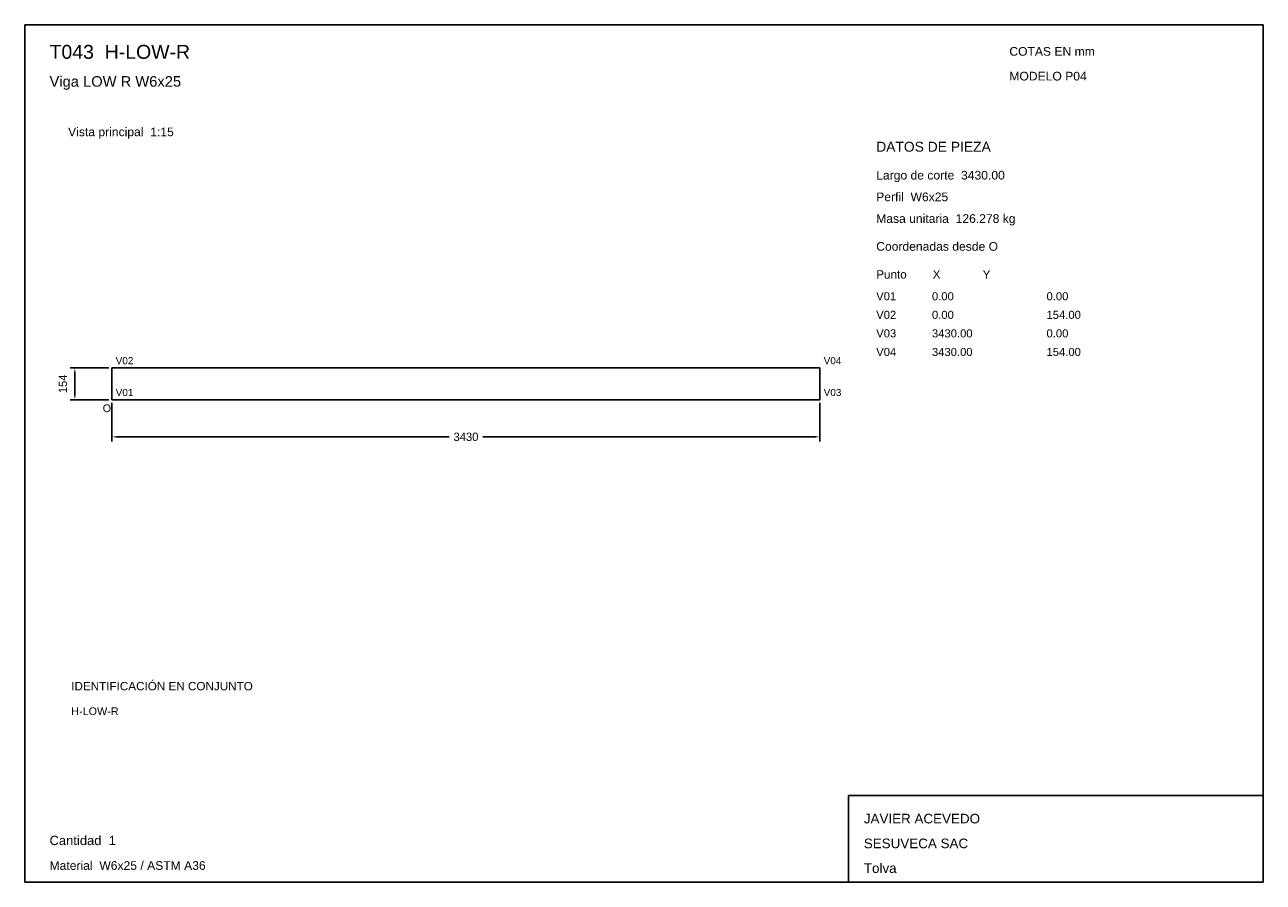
# Model space of a CAD drawing. Header units: millimetres. Extents: x 10 to 410, y 10 to 287.
import ezdxf

# ---------------------------------------------------------------- set-up
doc = ezdxf.new("R2010")
doc.units = ezdxf.units.MM
doc.styles.add('ARIAL', font='arial.ttf')
doc.dimstyles.get("Standard").update_dxf_attribs({"dimtxt": 2.5, "dimasz": 2.5, "dimexe": 1.25, "dimexo": 0.625, "dimtad": 1, "dimcen": 2.5, "dimazin": 3, "dimtfac": 1, "dimtmove": 0, "dimatfit": 3})

# ---------------------------------------------------------------- blocks, each defined once
blk = doc.blocks.new('_CLOSEDFILLED')
at = {"color": 0, "linetype": 'BYBLOCK'}
blk.add_solid([(-1, 0.16), (0, 0), (-1, -0.16)], dxfattribs=at)
blk = doc.blocks.new('*D1')
for p, q in [((38.17, 164.87), (38.17, 152.37)), ((266.83, 164.87), (266.83, 152.37)), ((40.17, 153.87), (147.1, 153.87)), ((157.9, 153.87), (264.83, 153.87))]:
    blk.add_line(p, q)
at = {"layer": 'Defpoints'}
for p in [(38.17, 165.87), (266.83, 165.87), (38.17, 153.87)]:
    blk.add_point(p, dxfattribs=at)
at = {"xscale": 2, "yscale": 2, "rotation": 180}
blk.add_blockref('_CLOSEDFILLED', (38.17, 153.87), dxfattribs=at)
at = {"xscale": 2, "yscale": 2}
blk.add_blockref('_CLOSEDFILLED', (266.83, 153.87), dxfattribs=at)
at = {"insert": (152.5, 153.87), "char_height": 2.7, "attachment_point": 5}
blk.add_mtext('3430', dxfattribs=at)
blk = doc.blocks.new('*D2')
for p, q in [((37.17, 176.13), (24.67, 176.13)), ((26.17, 167.87), (26.17, 174.13)), ((37.17, 165.87), (24.67, 165.87))]:
    blk.add_line(p, q)
at = {"layer": 'Defpoints'}
for p in [(38.17, 176.13), (26.17, 165.87), (38.17, 165.87)]:
    blk.add_point(p, dxfattribs=at)
at = {"xscale": 2, "yscale": 2}
for p, rotation in [((26.17, 176.13), 90), ((26.17, 165.87), 270)]:
    blk.add_blockref('_CLOSEDFILLED', p, dxfattribs=dict(at, rotation=rotation))
at = {"insert": (22.32, 171), "char_height": 2.7, "attachment_point": 5, "rotation": 90}
blk.add_mtext('154', dxfattribs=at)

msp = doc.modelspace()

# ---------------------------------------------------------------- linework, layer by layer
for p, q in [((410, 287), (10, 287)), ((10, 287), (10, 10)), ((410, 10), (410, 287)), ((410, 38), (276, 38)), ((276, 38), (276, 10)), ((410, 10), (410, 38)), ((10, 10), (410, 10)), ((276, 10), (410, 10))]:
    msp.add_line(p, q)
for points in [[(38.16667, 176.13333), (266.83333, 176.13333), (266.83333, 176.13333)], [(38.16667, 176.13333), (38.16667, 165.86667), (38.16667, 165.86667)], [(266.83333, 176.13333), (266.83333, 165.86667), (266.83333, 165.86667)], [(38.16667, 165.86667), (266.83333, 165.86667), (266.83333, 165.86667)]]:
    msp.add_lwpolyline(points)

# ---------------------------------------------------------------- texts
at = {"style": 'ARIAL'}
for s, height, p in [('T043  H-LOW-R', 4.5, (18, 276)), ('COTAS EN mm', 2.8, (328, 277)), ('Viga LOW R W6x25', 3.4, (18, 267)), ('MODELO P04', 2.8, (328, 269)), ('Vista principal  1:15', 2.8, (24, 251)), ('DATOS DE PIEZA', 3.2, (285, 246)), ('Largo de corte  3430.00', 2.8, (285, 237)), ('Perfil  W6x25', 2.8, (285, 230)), ('Masa unitaria  126.278 kg', 2.8, (285, 223)), ('Coordenadas desde O', 2.8, (285, 214)), ('Punto        X             Y', 2.7, (285, 205)), ('V01', 2.6, (285, 198)), ('0.00', 2.6, (303, 198)), ('0.00', 2.6, (340, 198)), ('V02', 2.6, (285, 192)), ('0.00', 2.6, (303, 192)), ('154.00', 2.6, (340, 192)), ('V03', 2.6, (285, 186)), ('3430.00', 2.6, (303, 186)), ('0.00', 2.6, (340, 186)), ('V04', 2.6, (285, 180)), ('3430.00', 2.6, (303, 180)), ('154.00', 2.6, (340, 180)), ('V02', 2.3, (39.36667, 177.33333)), ('V04', 2.3, (268.03333, 177.33333)), ('V01', 2.3, (39.36667, 167.06667)), ('V03', 2.3, (268.03333, 167.06667)), ('O', 2.5, (35.16667, 161.86667)), ('IDENTIFICACIÓN EN CONJUNTO', 2.7, (25, 72)), ('H-LOW-R', 2.5, (25, 64)), ('JAVIER ACEVEDO', 3.1, (281, 29)), ('Cantidad  1', 3, (18, 22)), ('SESUVECA SAC', 3.1, (281, 21)), ('Material  W6x25 / ASTM A36', 2.8, (18, 14)), ('Tolva', 3.1, (281, 13))]:
    msp.add_text(s, height=height, dxfattribs=at).set_placement(p)

# ---------------------------------------------------------------- dimensions: what is measured, and where the dimension line sits
dim = msp.add_linear_dim(base=(26.16667, 165.86667), p1=(38.16667, 165.86667), p2=(38.16667, 176.13333), angle=90, dimstyle='Standard', override={"dimtxt": 2.7, "dimasz": 2, "dimexe": 1.5, "dimexo": 1, "dimgap": 1, "dimdec": 2, "dimlfac": 15, "dimzin": 8})
dim.commit()
dim.dimension.update_dxf_attribs({"geometry": '*D2', "text_midpoint": (22.31667, 171)})
dim = msp.add_linear_dim(base=(38.16667, 153.86667), p1=(38.16667, 165.86667), p2=(266.83333, 165.86667), dimstyle='Standard', override={"dimtxt": 2.7, "dimasz": 2, "dimexe": 1.5, "dimexo": 1, "dimgap": 1, "dimdec": 2, "dimlfac": 15, "dimzin": 8})
dim.commit()
dim.dimension.update_dxf_attribs({"geometry": '*D1', "text_midpoint": (152.5, 153.86667)})

doc.saveas('drawing.dxf')
